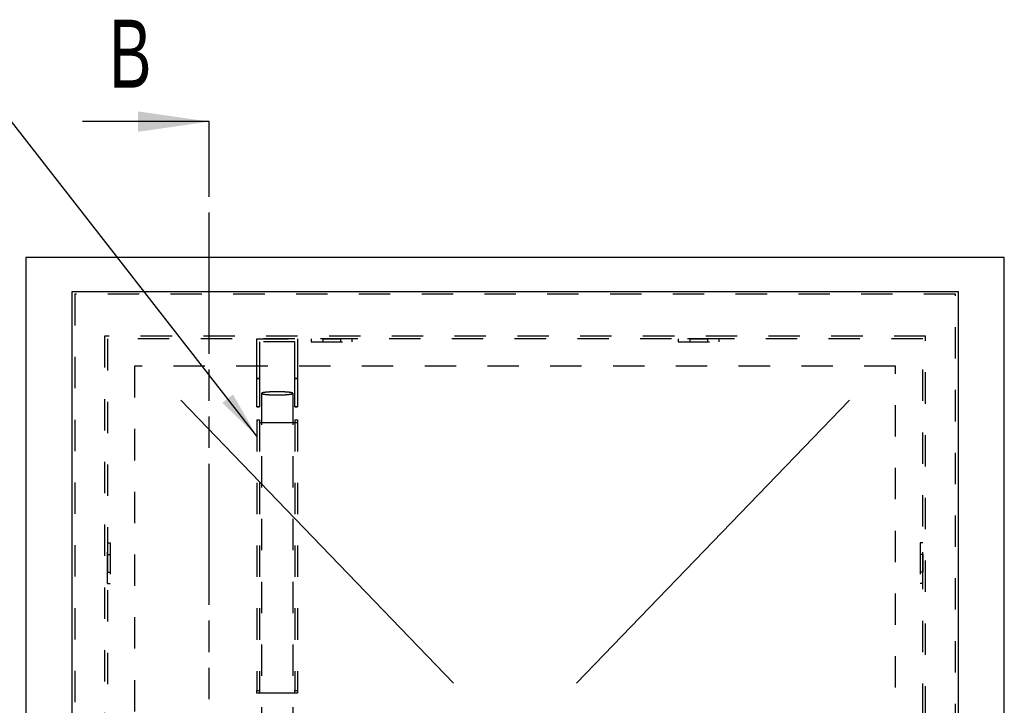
# Model space of a CAD drawing. Header units: millimetres. Extents: x 0 to 4200, y 0 to 2970.
# Tile 4 of 18: x 662 to 1387, y 1160 to 1664. Entities that reach past the tile are written whole.
import ezdxf

# ---------------------------------------------------------------- set-up
doc = ezdxf.new("R2010")
doc.units = ezdxf.units.MM
doc.header["$LTSCALE"] = 231
doc.linetypes.add('HIDDEN', pattern=[0.2, 0.1, -0.1])
doc.linetypes.add('PHANTOM', pattern=[0.8, 0.45, -0.05, 0.1, -0.05, 0.1, -0.05])
doc.layers.get('0').update_dxf_attribs({"linetype": 'CONTINUOUS'})
for name, color, linetype in [('005_AXIS', 7, 'CONTINUOUS'), ('007_CURVES', 7, 'CONTINUOUS'), ('053_NOTES', 7, 'CONTINUOUS'), ('DEFAULT_2', 8, 'HIDDEN'), ('HATCHING_BL1', 7, 'CONTINUOUS')]:
    doc.layers.add(name, color=color, linetype=linetype)
doc.styles.get("Standard").update_dxf_attribs({"font": 'txt', "width": 0.7})
doc.dimstyles.get("Standard").update_dxf_attribs({"dimtxt": 25, "dimasz": 35, "dimexe": 2, "dimexo": 1, "dimtad": 1, "dimtxsty": 'Standard', "dimblk": '_FILLED', "dimblk1": '_FILLED', "dimblk2": '_FILLED', "dimcen": 0.09, "dimazin": 2, "dimtol": 1, "dimtp": 0.01, "dimtm": 0.01, "dimtfac": 1, "dimtofl": 0, "dimtmove": 0, "dimatfit": 3, "dimldrblk": '_FILLED', "dimfxl": 1, "dimtolj": 1, "dimarcsym": 0})

# ---------------------------------------------------------------- blocks, each defined once
blk = doc.blocks.new('_FILLED')
at = {"color": 0, "linetype": 'ByBlock'}
blk.add_solid([(0, 0), (-1, 0.143), (-1, -0.143)], dxfattribs=at)
blk = doc.blocks.new('XSEC_FILLED')
at = {"color": 0, "linetype": 'ByBlock'}
blk.add_solid([(0, 0), (-1, 0.143), (-1, -0.143)], dxfattribs=at)
blk = doc.blocks.new('HATCHING_BL1', base_point=(743.66, 1094.23))
at = {"layer": 'HATCHING_BL1', "color": 7, "linetype": 'PHANTOM'}
for p, q in [((801.97, 1539.23), (801.97, 1589.23)), ((801.97, 679.12), (801.97, 1539.23))]:
    blk.add_line(p, q, dxfattribs=at)
at = {"layer": 'HATCHING_BL1', "color": 7, "linetype": 'Continuous', "insert": (728.3, 1664.23), "char_height": 50, "width": 58.9286, "attachment_point": 1, "line_spacing_factor": 0.9}
blk.add_mtext('B', dxfattribs=at)
at = {"layer": 'HATCHING_BL1', "color": 7, "linetype": 'Continuous'}
blk.add_leader([(801.97, 1589.23), (708.65, 1589.23)], dimstyle='Standard', override={"dimasz": 52.5, "dimtad": 0, "dimldrblk": 'XSEC_FILLED'}, dxfattribs=at)

msp = doc.modelspace()

# ---------------------------------------------------------------- linework, layer by layer
at = {"color": 7, "linetype": 'Continuous'}
for p, q in [((666.971, 1489.233), (666.971, 769.233)), ((1386.971, 1489.233), (666.971, 1489.233)), ((1386.971, 769.233), (1386.971, 1489.233)), ((700.971, 812.233), (700.971, 1464.233)), ((700.971, 1464.233), (1352.971, 1464.233)), ((1352.971, 1464.233), (1352.971, 812.233))]:
    msp.add_line(p, q, dxfattribs=at)
at = {"layer": '005_AXIS', "color": 8, "linetype": 'HIDDEN'}
for p, q in [((906.971, 1429.233), (876.971, 1429.233)), ((876.971, 1429.233), (876.971, 1427.233)), ((885.471, 1429.233), (885.471, 1427.233)), ((885.471, 1429.233), (898.471, 1429.233)), ((898.471, 1429.233), (898.471, 1427.233)), ((906.971, 1429.233), (906.971, 1427.233)), ((1176.971, 1429.233), (1146.971, 1429.233)), ((1146.971, 1429.233), (1146.971, 1427.233)), ((1155.471, 1429.233), (1155.471, 1427.233)), ((1155.471, 1429.233), (1168.471, 1429.233)), ((1168.471, 1429.233), (1168.471, 1427.233)), ((1176.971, 1429.233), (1176.971, 1427.233)), ((876.971, 1427.233), (906.971, 1427.233)), ((885.471, 1427.233), (898.471, 1427.233)), ((1146.971, 1427.233), (1176.971, 1427.233)), ((1155.471, 1427.233), (1168.471, 1427.233)), ((726.971, 1249.233), (726.971, 1279.233)), ((726.971, 1279.233), (728.971, 1279.233)), ((728.971, 1279.233), (728.971, 1249.233)), ((1326.971, 1279.233), (1324.971, 1279.233)), ((1324.971, 1279.233), (1324.971, 1249.233)), ((1326.971, 1249.233), (1326.971, 1279.233)), ((726.971, 1270.733), (728.971, 1270.733)), ((726.971, 1270.733), (726.971, 1257.733)), ((728.971, 1270.733), (728.971, 1257.733)), ((1326.971, 1270.733), (1324.971, 1270.733)), ((1324.971, 1270.733), (1324.971, 1257.733)), ((1326.971, 1270.733), (1326.971, 1257.733)), ((726.971, 1257.733), (728.971, 1257.733)), ((1326.971, 1257.733), (1324.971, 1257.733)), ((726.971, 1249.233), (728.971, 1249.233)), ((1326.971, 1249.233), (1324.971, 1249.233))]:
    msp.add_line(p, q, dxfattribs=at)
at = {"layer": '007_CURVES', "color": 4, "linetype": 'Continuous'}
for p, q in [((981.639, 1175.816), (780.971, 1384.233)), ((1072.302, 1175.816), (1272.971, 1384.233))]:
    msp.add_line(p, q, dxfattribs=at)
at = {"layer": 'DEFAULT_2', "color": 8, "linetype": 'HIDDEN'}
for p, q in [((702.971, 1462.233), (702.971, 814.233)), ((702.971, 1462.233), (702.971, 814.233)), ((1350.971, 1462.233), (702.971, 1462.233)), ((1350.971, 1462.233), (702.971, 1462.233)), ((1350.971, 814.233), (1350.971, 1462.233)), ((1350.971, 814.233), (1350.971, 1462.233)), ((724.971, 1431.233), (724.971, 827.233)), ((1328.971, 1431.233), (724.971, 1431.233)), ((726.971, 1429.233), (726.971, 829.233)), ((1326.971, 1429.233), (726.971, 1429.233)), ((836.971, 1429.233), (866.971, 1429.233)), ((836.971, 1409.233), (836.971, 1429.233)), ((866.971, 1429.233), (866.971, 1409.233)), ((1326.971, 829.233), (1326.971, 1429.233)), ((1328.971, 827.233), (1328.971, 1431.233)), ((838.971, 1427.233), (838.971, 1409.233)), ((864.971, 1427.233), (838.971, 1427.233)), ((864.971, 1409.233), (864.971, 1427.233)), ((746.971, 1409.233), (746.971, 849.233)), ((1306.971, 1409.233), (746.971, 1409.233)), ((836.971, 1400.233), (836.971, 1409.233)), ((838.971, 1409.233), (838.971, 1400.233)), ((864.971, 1400.233), (864.971, 1409.233)), ((866.971, 1409.233), (866.971, 1400.233)), ((1306.971, 849.233), (1306.971, 1409.233)), ((838.971, 1400.233), (836.971, 1400.233)), ((836.971, 1379.233), (836.971, 1400.233)), ((836.971, 1400.233), (838.971, 1400.233)), ((838.971, 1400.233), (838.971, 1379.233)), ((866.971, 1400.233), (864.971, 1400.233)), ((864.971, 1379.233), (864.971, 1400.233)), ((864.971, 1400.233), (866.971, 1400.233)), ((866.971, 1400.233), (866.971, 1379.233)), ((840.471, 1389.233), (840.471, 1039.233)), ((863.47, 1389.233), (863.47, 1039.233)), ((836.971, 1379.233), (838.971, 1379.233)), ((838.971, 1379.233), (836.971, 1379.233)), ((864.971, 1379.233), (866.971, 1379.233)), ((866.971, 1379.233), (864.971, 1379.233)), ((836.971, 1369.63), (836.971, 1170.623)), ((836.971, 1369.63), (838.971, 1369.63)), ((838.971, 1369.63), (838.971, 1170.623)), ((864.971, 1369.63), (864.971, 1170.623)), ((864.971, 1369.63), (866.971, 1369.63)), ((866.971, 1369.63), (866.971, 1170.623)), ((866.971, 1367.64), (836.971, 1367.64)), ((838.971, 1367.839), (840.471, 1367.839)), ((840.471, 1367.839), (863.47, 1367.839)), ((863.47, 1367.839), (864.971, 1367.839)), ((836.971, 1168.633), (836.971, 1170.623)), ((836.971, 1170.623), (838.971, 1170.623)), ((840.471, 1168.633), (836.971, 1168.633)), ((838.971, 1170.623), (838.971, 1168.832)), ((838.971, 1168.832), (840.471, 1168.832)), ((840.471, 1168.832), (863.47, 1168.832)), ((863.47, 1168.633), (840.471, 1168.633)), ((863.47, 1168.832), (864.971, 1168.832)), ((866.971, 1168.633), (863.47, 1168.633)), ((864.971, 1168.832), (864.971, 1170.623)), ((864.971, 1170.623), (866.971, 1170.623)), ((866.971, 1170.623), (866.971, 1168.633))]:
    msp.add_line(p, q, dxfattribs=at)
for points, knots in [([(851.971, 1390.377), (851.223, 1390.377), (849.755, 1390.363), (847.625, 1390.3), (845.662, 1390.198), (843.94, 1390.061), (842.689, 1389.917), (841.859, 1389.782), (841.377, 1389.682), (840.996, 1389.581), (840.718, 1389.474), (840.537, 1389.375), (840.471, 1389.274), (840.471, 1389.233)], [0, 0, 0, 0, 0.1921346, 0.3769611, 0.5474611, 0.6971915, 0.8205612, 0.8709262, 0.9131514, 0.9469452, 0.9722128, 0.9892883, 1, 1, 1, 1]), ([(840.471, 1389.233), (840.471, 1389.191), (840.537, 1389.09), (840.718, 1388.991), (840.996, 1388.884), (841.377, 1388.783), (841.859, 1388.684), (842.689, 1388.549), (843.94, 1388.404), (845.662, 1388.267), (847.625, 1388.165), (849.755, 1388.102), (851.223, 1388.088), (851.971, 1388.088)], [0, 0, 0, 0, 0.0107117, 0.0277872, 0.0530548, 0.0868486, 0.1290738, 0.1794388, 0.3028085, 0.4525389, 0.6230389, 0.8078654, 1, 1, 1, 1]), ([(863.47, 1389.233), (863.47, 1389.274), (863.404, 1389.375), (863.223, 1389.474), (862.945, 1389.581), (862.564, 1389.682), (862.082, 1389.782), (861.252, 1389.917), (860.001, 1390.061), (858.279, 1390.198), (856.316, 1390.3), (854.186, 1390.363), (852.718, 1390.377), (851.971, 1390.377)], [0, 0, 0, 0, 0.0107117, 0.0277872, 0.0530548, 0.0868486, 0.1290738, 0.1794388, 0.3028085, 0.4525389, 0.6230389, 0.8078654, 1, 1, 1, 1]), ([(851.971, 1388.088), (852.718, 1388.088), (854.186, 1388.102), (856.316, 1388.165), (858.279, 1388.267), (860.001, 1388.404), (861.252, 1388.549), (862.082, 1388.684), (862.564, 1388.783), (862.945, 1388.884), (863.223, 1388.991), (863.404, 1389.09), (863.47, 1389.191), (863.47, 1389.233)], [0, 0, 0, 0, 0.1921346, 0.3769611, 0.5474611, 0.6971915, 0.8205612, 0.8709262, 0.9131514, 0.9469452, 0.9722128, 0.9892883, 1, 1, 1, 1])]:
    msp.add_open_spline(points, degree=3, knots=knots, dxfattribs=at)

# ---------------------------------------------------------------- block references
at = {"layer": 'HATCHING_BL1'}
msp.add_blockref('HATCHING_BL1', (743.658, 1094.233), dxfattribs=at)

# ---------------------------------------------------------------- leaders
at = {"layer": '053_NOTES', "color": 2, "linetype": 'Continuous', "annotation_type": 0, "has_hookline": 1, "hookline_direction": 1, "text_width": 391.312}
msp.add_leader([(836.971, 1357.708), (656.444, 1589.233), (606.444, 1589.233)], dimstyle='Standard', override={"dimtad": 0}, dxfattribs=at)

doc.saveas('drawing.dxf')
